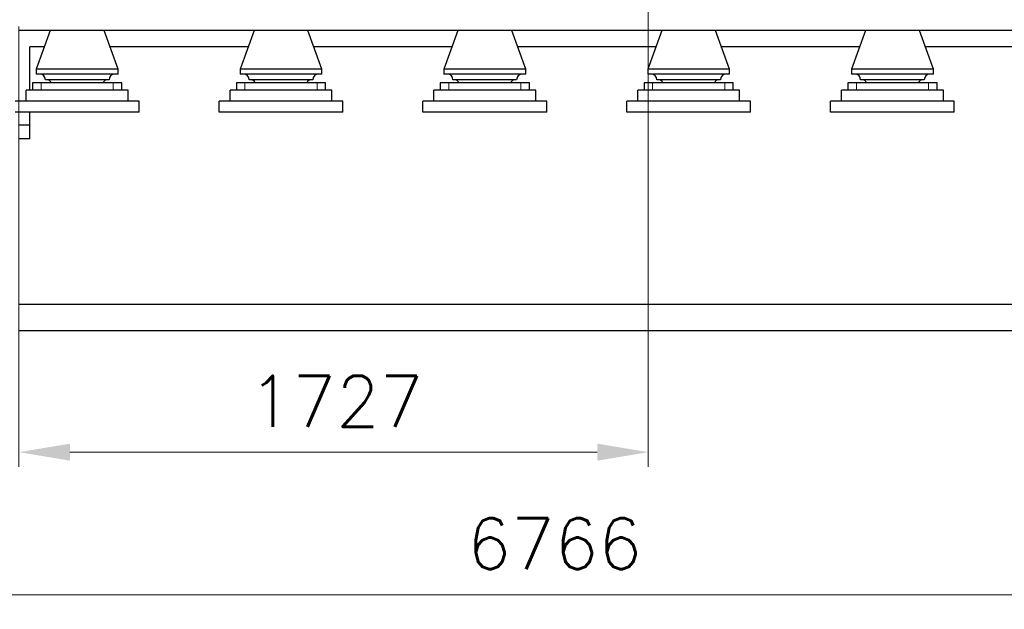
# Model space of a CAD drawing. Header units: inches. Extents: x 0 to 23760, y -13 to 16800.
# Tile 74 of 209: x 3980 to 6685, y 10356 to 11975. Entities that reach past the tile are written whole.
import ezdxf

# ---------------------------------------------------------------- set-up
doc = ezdxf.new("R2010")
doc.units = ezdxf.units.IN
doc.layers.add('254', color=7, linetype='Continuous', true_color=0xffffff)
doc.styles.add('latin_extended', font='simplex.shx')
doc.dimstyles.get("Standard").update_dxf_attribs({"dimtxt": 0.18, "dimasz": 0.18, "dimexe": 0.18, "dimexo": 0.0625, "dimgap": 0.09, "dimtad": 0, "dimtih": 1, "dimtoh": 1, "dimdec": 4, "dimzin": 0, "dimdsep": 46, "dimtxsty": 'Standard', "dimcen": 0.09, "dimadec": 0, "dimazin": 0, "dimtfac": 1, "dimtdec": 4, "dimtofl": 0, "dimtmove": 0, "dimatfit": 3, "dimfxl": 1, "dimtolj": 1, "dimtzin": 0, "dimarcsym": 0})

# ---------------------------------------------------------------- blocks, each defined once
blk = doc.blocks.new('_U15')
at = {"layer": '254', "color": 3, "linetype": 'Continuous', "lineweight": 13, "transparency": 16777216}
for p, q in [((5707, 13201.7), (5707, 10747.9)), ((3978, 11957), (3978, 10747.9)), ((4118, 10787.9), (5567, 10787.9))]:
    blk.add_line(p, q, dxfattribs=at)
at = {"layer": '254', "color": 3, "transparency": 16777216}
for points in [[(4118, 10811.3), (4118, 10764.6), (3978, 10787.9)], [(5567, 10764.6), (5567, 10811.3), (5707, 10787.9)]]:
    blk.add_solid(points, dxfattribs=at)
at = {"layer": 'Defpoints', "color": 0, "transparency": 16777216}
for p in [(5707, 13241.7), (3978, 11997), (5707, 10787.9)]:
    blk.add_point(p, dxfattribs=at)
at = {"layer": '254', "color": 2, "lineweight": 13, "transparency": 16777216, "insert": (4609.1, 10997.9), "char_height": 140, "attachment_point": 1, "style": 'latin_extended'}
blk.add_mtext('\\A1;\\C2;1727', dxfattribs=at)
blk = doc.blocks.new('_U16')
at = {"layer": '254', "color": 3, "linetype": 'Continuous', "lineweight": 13, "transparency": 16777216}
for p, q in [((8836, 13956), (8836, 10356.5)), ((2070, 13714), (2070, 10356.5)), ((2210, 10396.5), (8696, 10396.5))]:
    blk.add_line(p, q, dxfattribs=at)
at = {"layer": '254', "color": 3, "transparency": 16777216}
for points in [[(2210, 10419.8), (2210, 10373.1), (2070, 10396.5)], [(8696, 10373.1), (8696, 10419.8), (8836, 10396.5)]]:
    blk.add_solid(points, dxfattribs=at)
at = {"layer": 'Defpoints', "color": 0, "transparency": 16777216}
for p in [(8836, 13996), (2070, 13754), (8836, 10396.5)]:
    blk.add_point(p, dxfattribs=at)
at = {"layer": '254', "color": 2, "lineweight": 13, "transparency": 16777216, "insert": (5209.6, 10606.5), "char_height": 140, "attachment_point": 1, "style": 'latin_extended'}
blk.add_mtext('\\A1;6766', dxfattribs=at)

msp = doc.modelspace()

# ---------------------------------------------------------------- linework, layer by layer
at = {"layer": '254', "color": 2, "linetype": 'Continuous', "lineweight": 25}
for p, q in [((4079.241, 11945.977), (3977.956, 11945.977)), ((4063.956, 11945.977), (4025.456, 11839.977)), ((4196.702, 11945.977), (4079.205, 11945.977)), ((4639.232, 11945.977), (4196.738, 11945.977)), ((4250.456, 11839.977), (4211.956, 11945.977)), ((4623.956, 11945.977), (4585.456, 11839.977)), ((4756.702, 11945.977), (4639.205, 11945.977)), ((5199.223, 11945.977), (4756.729, 11945.977)), ((4810.456, 11839.977), (4771.956, 11945.977)), ((5183.956, 11945.977), (5145.456, 11839.977)), ((5316.702, 11945.977), (5199.205, 11945.977)), ((5759.213, 11945.977), (5316.72, 11945.977)), ((5370.456, 11839.977), (5331.956, 11945.977)), ((5743.956, 11945.977), (5705.456, 11839.977)), ((5876.702, 11945.977), (5759.205, 11945.977)), ((6319.204, 11945.977), (5876.71, 11945.977)), ((5930.456, 11839.977), (5891.956, 11945.977)), ((6303.956, 11945.977), (6265.456, 11839.977)), ((6436.702, 11945.977), (6319.205, 11945.977)), ((6879.195, 11945.977), (6436.701, 11945.977)), ((6490.456, 11839.977), (6451.956, 11945.977)), ((4007.956, 11781.679), (4007.956, 11900.977)), ((4047.65, 11900.977), (4007.956, 11900.977)), ((4607.657, 11900.977), (4228.319, 11900.977)), ((5167.664, 11900.977), (4788.326, 11900.977)), ((5727.671, 11900.977), (5348.333, 11900.977)), ((6287.547, 11900.977), (5908.34, 11900.977)), ((6847.554, 11900.977), (6468.281, 11900.977)), ((4025.456, 11839.977), (4025.456, 11825.745)), ((4250.456, 11839.977), (4025.456, 11839.977)), ((4250.456, 11825.745), (4025.456, 11825.745)), ((4250.456, 11825.745), (4250.456, 11839.977)), ((4585.456, 11839.977), (4585.456, 11825.745)), ((4810.456, 11839.977), (4585.456, 11839.977)), ((4810.456, 11825.745), (4585.456, 11825.745)), ((4810.456, 11825.745), (4810.456, 11839.977)), ((5145.456, 11839.977), (5145.456, 11825.745)), ((5370.456, 11839.977), (5145.456, 11839.977)), ((5370.456, 11825.745), (5145.456, 11825.745)), ((5370.456, 11825.745), (5370.456, 11839.977)), ((5705.456, 11839.977), (5705.456, 11825.745)), ((5930.456, 11839.977), (5705.456, 11839.977)), ((5930.456, 11825.745), (5705.456, 11825.745)), ((5930.456, 11825.745), (5930.456, 11839.977)), ((6265.456, 11839.977), (6265.456, 11825.745)), ((6490.456, 11839.977), (6265.456, 11839.977)), ((6490.456, 11825.745), (6265.456, 11825.745)), ((6490.456, 11825.745), (6490.456, 11839.977)), ((4015.456, 11801.977), (4015.456, 11781.977)), ((4038.762, 11801.977), (4015.456, 11801.977)), ((4237.149, 11801.977), (4038.762, 11801.977)), ((4225.456, 11810.745), (4050.456, 11810.745)), ((4260.456, 11801.977), (4237.149, 11801.977)), ((4260.456, 11781.977), (4260.456, 11801.977)), ((4575.456, 11801.977), (4575.456, 11782.178)), ((4598.762, 11801.977), (4575.456, 11801.977)), ((4797.149, 11801.977), (4598.762, 11801.977)), ((4785.456, 11810.745), (4610.456, 11810.745)), ((4820.456, 11801.977), (4797.149, 11801.977)), ((4820.456, 11782.178), (4820.456, 11801.977)), ((5135.456, 11801.977), (5135.456, 11782.178)), ((5158.762, 11801.977), (5135.456, 11801.977)), ((5357.149, 11801.977), (5158.762, 11801.977)), ((5345.456, 11810.745), (5170.456, 11810.745)), ((5380.456, 11801.977), (5357.149, 11801.977)), ((5380.456, 11782.178), (5380.456, 11801.977)), ((5695.456, 11801.977), (5695.456, 11782.178)), ((5718.762, 11801.977), (5695.456, 11801.977)), ((5917.149, 11801.977), (5718.762, 11801.977)), ((5905.456, 11810.745), (5730.456, 11810.745)), ((5940.456, 11801.977), (5917.149, 11801.977)), ((5940.456, 11782.178), (5940.456, 11801.977)), ((6255.456, 11801.977), (6255.456, 11782.178)), ((6278.762, 11801.977), (6255.456, 11801.977)), ((6477.149, 11801.977), (6278.762, 11801.977)), ((6465.456, 11810.745), (6290.456, 11810.745)), ((6500.456, 11801.977), (6477.149, 11801.977)), ((6500.456, 11782.178), (6500.456, 11801.977)), ((4277.956, 11781.677), (3997.956, 11781.677)), ((3997.956, 11751.677), (3997.956, 11781.677)), ((4038.762, 11781.977), (4015.456, 11781.977)), ((4237.149, 11781.977), (4038.762, 11781.977)), ((4260.456, 11781.977), (4237.149, 11781.977)), ((4277.956, 11751.677), (4277.956, 11781.677)), ((4837.956, 11782.177), (4557.956, 11782.177)), ((4557.956, 11752.177), (4557.956, 11782.177)), ((4837.956, 11752.177), (4837.956, 11782.177)), ((5397.956, 11782.177), (5117.956, 11782.177)), ((5117.956, 11752.177), (5117.956, 11782.177)), ((5397.956, 11752.177), (5397.956, 11782.177)), ((5957.956, 11782.177), (5677.956, 11782.177)), ((5677.956, 11752.177), (5677.956, 11782.177)), ((5957.956, 11752.177), (5957.956, 11782.177)), ((6517.956, 11782.177), (6237.956, 11782.177)), ((6237.956, 11752.177), (6237.956, 11782.177)), ((6517.956, 11752.177), (6517.956, 11782.177)), ((4307.956, 11751.677), (3967.956, 11751.677)), ((4277.956, 11751.677), (3997.956, 11751.677)), ((4307.956, 11721.677), (4307.956, 11751.677)), ((4867.956, 11751.677), (4527.956, 11751.677)), ((4527.956, 11721.677), (4527.956, 11751.677)), ((4837.956, 11752.177), (4557.956, 11752.177)), ((4867.956, 11721.677), (4867.956, 11751.677)), ((5087.956, 11721.677), (5087.956, 11751.677)), ((5427.956, 11751.677), (5087.956, 11751.677)), ((5397.956, 11752.177), (5117.956, 11752.177)), ((5427.956, 11721.677), (5427.956, 11751.677)), ((5987.956, 11751.677), (5647.956, 11751.677)), ((5647.956, 11721.677), (5647.956, 11751.677)), ((5957.956, 11752.177), (5677.956, 11752.177)), ((5987.956, 11721.677), (5987.956, 11751.677)), ((6207.956, 11721.677), (6207.956, 11751.677)), ((6547.956, 11751.677), (6207.956, 11751.677)), ((6517.956, 11752.177), (6237.956, 11752.177)), ((6547.956, 11721.677), (6547.956, 11751.677)), ((4307.956, 11721.677), (3967.956, 11721.677)), ((4007.956, 11685.777), (4007.956, 11721.679)), ((4867.956, 11721.677), (4527.956, 11721.677)), ((5427.956, 11721.677), (5087.956, 11721.677)), ((5987.956, 11721.677), (5647.956, 11721.677)), ((6547.956, 11721.677), (6207.956, 11721.677)), ((4007.956, 11685.777), (3977.956, 11685.777)), ((4007.956, 11648.277), (4007.956, 11685.777)), ((4007.956, 11648.277), (3977.956, 11648.277)), ((8167.956, 11193.077), (3977.956, 11193.077)), ((8167.956, 11120.977), (3977.956, 11120.977))]:
    msp.add_line(p, q, dxfattribs=at)
at = {"layer": '254', "color": 110, "linetype": 'Continuous', "lineweight": 13}
for p, q in [((4038.762, 11781.977), (4038.762, 11801.977)), ((4237.149, 11781.977), (4237.149, 11801.977)), ((4598.762, 11782.178), (4598.762, 11801.977)), ((4797.149, 11782.178), (4797.149, 11801.977)), ((5158.762, 11782.178), (5158.762, 11801.977)), ((5357.149, 11782.178), (5357.149, 11801.977)), ((5718.762, 11782.178), (5718.762, 11801.977)), ((5917.149, 11782.178), (5917.149, 11801.977)), ((6278.762, 11782.178), (6278.762, 11801.977)), ((6477.149, 11782.178), (6477.149, 11801.977))]:
    msp.add_line(p, q, dxfattribs=at)
at = {"layer": '254', "color": 2, "linetype": 'Continuous', "lineweight": 25}
for centre, start, end in [((4035.456, 11810.745), 0, 90), ((4240.456, 11810.745), 90, 180), ((4595.456, 11810.745), 0, 90), ((4800.456, 11810.745), 90, 180), ((5155.456, 11810.745), 0, 90), ((5360.456, 11810.745), 90, 180), ((5715.456, 11810.745), 0, 90), ((5920.456, 11810.745), 90, 180), ((6275.456, 11810.745), 0, 90), ((6480.456, 11810.745), 90, 180), ((4053.291, 11795.791), 24.359101, 85.546788), ((4222.62, 11795.791), 94.453212, 155.640899), ((4613.291, 11795.791), 24.359101, 85.546788), ((4782.62, 11795.791), 94.453212, 155.640899), ((5173.291, 11795.791), 24.359101, 85.546788), ((5342.62, 11795.791), 94.453212, 155.640899), ((5733.291, 11795.791), 24.359101, 85.546788), ((5902.62, 11795.791), 94.453212, 155.640899), ((6293.291, 11795.791), 24.359101, 85.546788), ((6462.62, 11795.791), 94.453212, 155.640899)]:
    msp.add_arc(centre, 15, start, end, dxfattribs=at)

# ---------------------------------------------------------------- dimensions: what is measured, and where the dimension line sits
at = {"layer": '254', "color": 2, "linetype": 'Continuous', "lineweight": 13}
dim = msp.add_linear_dim(base=(8835.956, 10396.477), p1=(2069.976, 13753.977), p2=(8835.956, 13995.977), dimstyle='Standard', override={"dimscale": 40, "dimtxt": 3.5, "dimasz": 3.5, "dimexe": 1, "dimexo": 1, "dimgap": 1.75, "dimtad": 1, "dimtih": 1, "dimtoh": 0, "dimdec": 0, "dimlfac": 1, "dimzin": 8, "dimdsep": 46, "dimlunit": 2, "dimtxsty": 'latin_extended', "dimsah": 1, "dimse1": 0, "dimse2": 0, "dimsd1": 0, "dimsd2": 0, "dimclrd": 3, "dimclre": 3, "dimclrt": 2, "dimtol": 0, "dimtm": -0.1, "dimtfac": 0.714286, "dimtdec": 3, "dimtofl": 1, "dimtmove": 0, "dimtzin": 8, "dimlwd": 13, "dimlwe": 13}, dxfattribs=at)
dim.commit()
dim.dimension.update_dxf_attribs({"geometry": '_U16', "text_midpoint": (5452.966, 10396.477), "dimtype": 160})
dim = msp.add_linear_dim(base=(5706.956, 10787.926), p1=(3977.956, 11996.977), p2=(5706.956, 13241.747), text='\\C2;1727', dimstyle='Standard', override={"dimscale": 40, "dimtxt": 3.5, "dimasz": 3.5, "dimexe": 1, "dimexo": 1, "dimgap": 1.75, "dimtad": 1, "dimtih": 1, "dimtoh": 0, "dimdec": 2, "dimlfac": 0.025, "dimzin": 8, "dimdsep": 46, "dimlunit": 2, "dimpost": '', "dimtxsty": 'latin_extended', "dimsah": 1, "dimse1": 0, "dimse2": 0, "dimsd1": 0, "dimsd2": 0, "dimclrd": 3, "dimclre": 3, "dimclrt": 2, "dimtol": 0, "dimtm": -0.1, "dimtfac": 0.714286, "dimtdec": 3, "dimtofl": 1, "dimtmove": 0, "dimtzin": 8, "dimlwd": 13, "dimlwe": 13}, dxfattribs=at)
dim.commit()
dim.dimension.update_dxf_attribs({"geometry": '_U15', "text_midpoint": (4842.456, 10787.926), "dimtype": 160})

doc.saveas('drawing.dxf')
